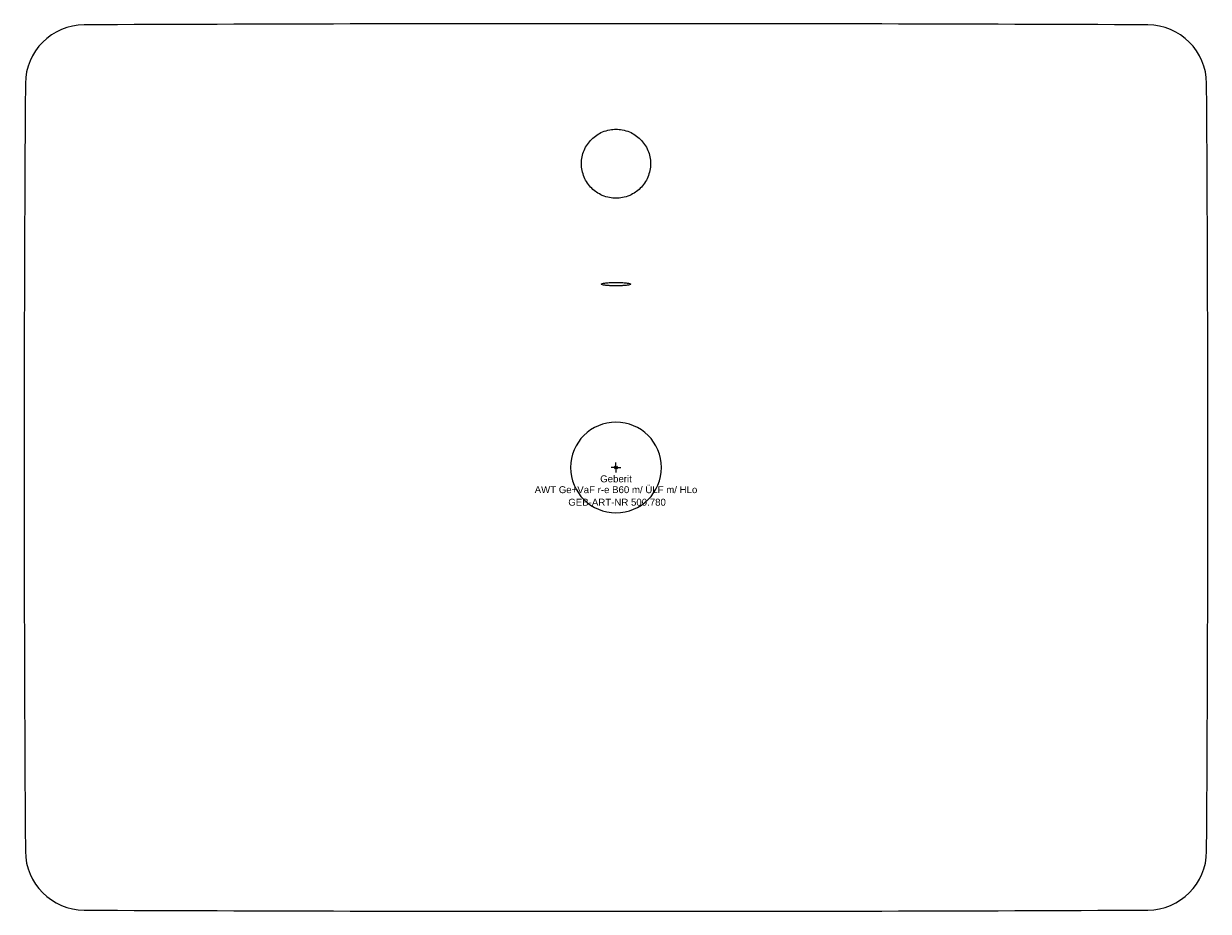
# Model space of a CAD drawing. Header units: millimetres. Extents: x -300 to 300, y -225 to 225.
import ezdxf
from ezdxf.enums import TextEntityAlignment as Align

# ---------------------------------------------------------------- set-up
doc = ezdxf.new("R2010")
doc.units = ezdxf.units.MM
doc.layers.get('0').update_dxf_attribs({"linetype": 'CONTINUOUS'})
for name, color, linetype, lineweight in [('Arbeitspunkt(DIN)', 7, 'CONTINUOUS', 25), ('GEB-ART-NR', 1, 'CONTINUOUS', 18), ('GEB-BEZUG', 2, 'CONTINUOUS', 25), ('GEB-TEXT', 5, 'CONTINUOUS', 18)]:
    doc.layers.add(name, color=color, linetype=linetype, lineweight=lineweight)
doc.layers.add('GEB-KONTUR-A', color=5, linetype='CONTINUOUS')
doc.styles.get("Standard").update_dxf_attribs({"font": 'arial.ttf'})

# ---------------------------------------------------------------- blocks, each defined once
blk = doc.blocks.new('Einfügepunkt')
at = {"layer": 'GEB-BEZUG'}
for p, q in [((-0.71, -0.71), (0.71, 0.71)), ((-0.71, 0.71), (0.71, -0.71))]:
    blk.add_line(p, q, dxfattribs=at)

msp = doc.modelspace()

# ---------------------------------------------------------------- linework, layer by layer
at = {"layer": 'Arbeitspunkt(DIN)', "ltscale": 25}
for q in [(-2.5, 0), (0, 2.5), (0, -2.5), (2.5, 0)]:
    msp.add_line((0, 0), q, dxfattribs=at)
at = {"layer": 'GEB-KONTUR-A', "ltscale": 25}
for centre, radius, start, end in [((-269.37, 194.4), 30, 90.25756, 179.62806), ((269.37, 194.4), 30, 0.37157, 89.74266), ((0, 0), 23, 90, 270), ((0, 0), 23, 270, 90), ((-269.37, -194.39), 30, 180.37352, 269.74162), ((269.37, -194.39), 30, 270.25841, 359.62723)]:
    msp.add_arc(centre, radius, start, end, dxfattribs=at)
for centre, major_axis, start_param, end_param in [((0.3, -59907.4), (60131.8, 269.81), 1.566314, 1.570796), ((-0.31, -59911.19), (-60135.59, 269.81), 4.712389, 4.716871), ((29700.1, 0), (-29999.47, -194.59), 6.270213, 6.283185), ((-29700.3, 0), (29999.67, -194.59), 0, 0.012973), ((0.3, 59908.62), (-60133.62, 0.3), 1.566315, 1.570796), ((-0.3, 59910.83), (60135.83, 0.3), 4.712389, 4.716871)]:
    msp.add_ellipse(centre, major_axis=major_axis, ratio=1, start_param=start_param, end_param=end_param, dxfattribs=at)
for points, knots in [([(0, 136.5), (-1.08, 136.5), (-2.16, 136.6), (-4.52, 137.04), (-5.79, 137.43), (-8.97, 138.82), (-10.77, 140.04), (-13.94, 143.17), (-15.24, 145.09), (-17.03, 149.36), (-17.5, 151.67), (-17.5, 156.33), (-17.04, 158.63), (-15.24, 162.9), (-13.94, 164.82), (-10.74, 167.99), (-8.89, 169.23), (-5.67, 170.61), (-4.42, 170.98), (-2.1, 171.41), (-1.05, 171.5), (0, 171.5)], [-5.512136, -5.512136, -5.512136, -5.512136, -5.187895, -5.187895, -4.791573, -4.791573, -4.145571, -4.145571, -3.455353, -3.455353, -2.756155, -2.756155, -2.057849, -2.057849, -1.367944, -1.367944, -0.705818, -0.705818, -0.316117, -0.316117, 0, 0, 0, 0]), ([(0, 171.5), (1.05, 171.5), (2.11, 171.41), (4.42, 170.98), (5.67, 170.61), (8.89, 169.23), (10.74, 167.99), (13.94, 164.82), (15.24, 162.9), (17.04, 158.63), (17.5, 156.33), (17.5, 151.67), (17.03, 149.36), (15.24, 145.09), (13.94, 143.17), (10.77, 140.04), (8.97, 138.82), (5.79, 137.43), (4.52, 137.04), (2.16, 136.6), (1.08, 136.5), (0, 136.5)], [-5.511987, -5.511987, -5.511987, -5.511987, -5.195906, -5.195906, -4.806261, -4.806261, -4.14415, -4.14415, -3.454246, -3.454246, -2.755937, -2.755937, -2.056741, -2.056741, -1.366524, -1.366524, -0.720508, -0.720508, -0.324219, -0.324219, 0, 0, 0, 0]), ([(0, 92.07), (-0.1, 92.07), (-0.2, 92.07), (-0.41, 92.07), (-0.51, 92.08), (-0.9, 92.08), (-1.19, 92.09), (-2.19, 92.11), (-2.89, 92.14), (-4.3, 92.24), (-4.99, 92.31), (-6.13, 92.47), (-6.58, 92.56), (-7.3, 92.76), (-7.5, 92.88), (-7.5, 93.1), (-7.3, 93.21), (-6.6, 93.39), (-6.15, 93.47), (-5.01, 93.6), (-4.29, 93.66), (-2.92, 93.74), (-2.31, 93.76), (-1.39, 93.78), (-1.1, 93.79), (-0.67, 93.79), (-0.53, 93.79), (-0.26, 93.79), (-0.13, 93.79), (0, 93.79)], [-2.368941, -2.368941, -2.368941, -2.368941, -2.33914, -2.33914, -2.306523, -2.306523, -2.221689, -2.221689, -2.000002, -2.000002, -1.738525, -1.738525, -1.486484, -1.486484, -1.184855, -1.184855, -0.884084, -0.884084, -0.634651, -0.634651, -0.36364, -0.36364, -0.168817, -0.168817, -0.081391, -0.081391, -0.038869, -0.038869, -0.000001, -0.000001, -0.000001, -0.000001]), ([(0, 93.79), (0.13, 93.79), (0.26, 93.79), (0.53, 93.79), (0.67, 93.79), (1.1, 93.79), (1.39, 93.78), (2.3, 93.76), (2.91, 93.74), (4.28, 93.66), (5, 93.6), (6.15, 93.47), (6.6, 93.39), (7.3, 93.21), (7.5, 93.1), (7.5, 92.88), (7.3, 92.76), (6.59, 92.56), (6.14, 92.47), (5, 92.31), (4.31, 92.24), (2.89, 92.14), (2.19, 92.11), (1.19, 92.09), (0.91, 92.08), (0.52, 92.08), (0.41, 92.07), (0.2, 92.07), (0.1, 92.07), (0, 92.07)], [-2.368794, -2.368794, -2.368794, -2.368794, -2.329985, -2.329985, -2.287536, -2.287536, -2.20031, -2.20031, -2.005948, -2.005948, -1.734838, -1.734838, -1.48539, -1.48539, -1.184627, -1.184627, -0.883051, -0.883051, -0.630782, -0.630782, -0.36937, -0.36937, -0.14733, -0.14733, -0.062443, -0.062443, -0.029811, -0.029811, -0.000001, -0.000001, -0.000001, -0.000001])]:
    msp.add_open_spline(points, degree=3, knots=knots, dxfattribs=at)

# ---------------------------------------------------------------- block references
at = {"ltscale": 25}
msp.add_blockref('Einfügepunkt', (0, 0), dxfattribs=at)

# ---------------------------------------------------------------- texts
at = {"layer": 'GEB-ART-NR'}
msp.add_text('GEB-ART-NR 500.780', height=3.5, dxfattribs=at).set_placement((0.55, -19.34), align=Align.CENTER)
at = {"layer": 'GEB-TEXT'}
for s, p in [('Geberit', (0, -7.5)), ('AWT Ge+VaF r-e B60 m/ ÜLF m/ HLo', (0, -13))]:
    msp.add_text(s, height=3.5, dxfattribs=at).set_placement(p, align=Align.CENTER)

doc.saveas('drawing.dxf')
